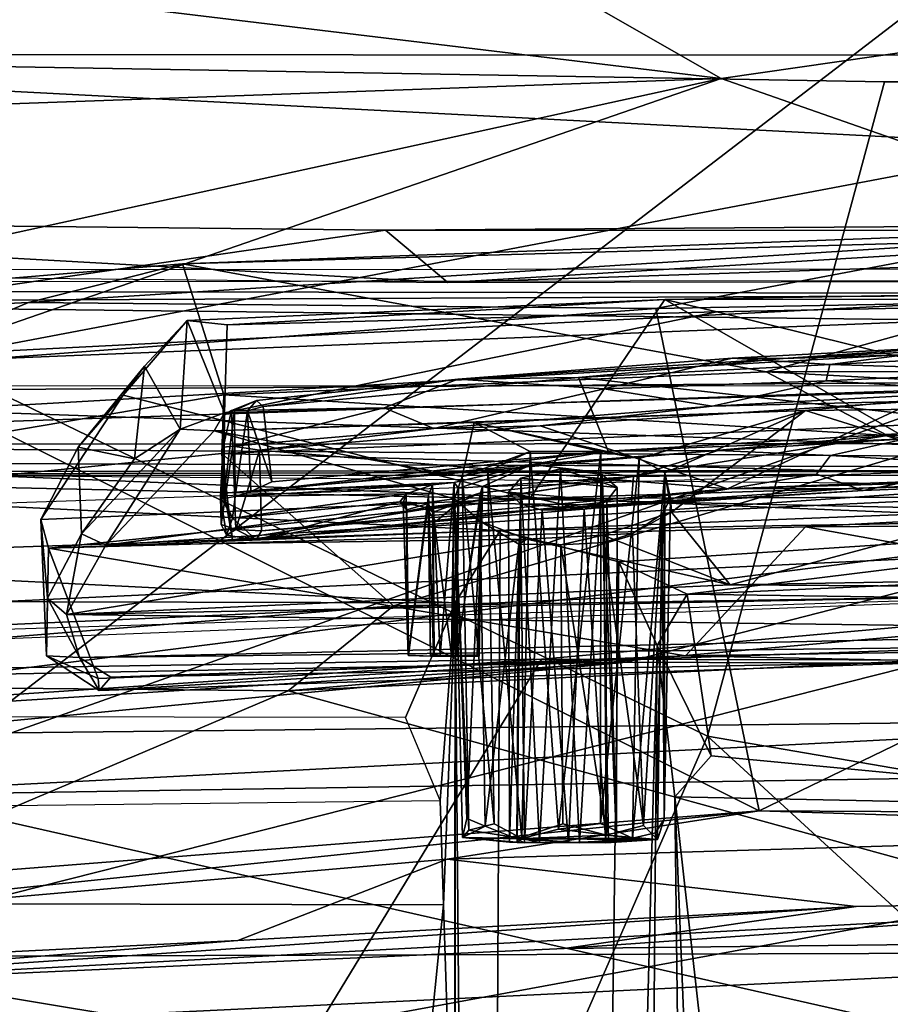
# Model space of a CAD drawing. Header units: millimetres. Extents: x -367 to 317, y -615 to 392.
# Tile 144 of 191: x -27 to -10, y 215 to 234. Entities that reach past the tile are written whole.
import ezdxf

# ---------------------------------------------------------------- set-up
doc = ezdxf.new("R2010")
doc.units = ezdxf.units.MM
doc.layers.add('Fbx_Root', color=7, linetype='Continuous', true_color=0x000000)
doc.styles.add('Default', font='arial.ttf')
doc.dimstyles.new('Default', dxfattribs={"dimscale": 10, "dimtxt": 2.5, "dimasz": 3, "dimexe": 1, "dimexo": 0.5, "dimgap": 0.8, "dimtad": 1, "dimtoh": 1, "dimzin": 1, "dimdsep": 46, "dimtxsty": 'Default', "dimcen": 2.5, "dimadec": 1, "dimazin": 1, "dimtfac": 1, "dimtdec": 4, "dimtix": 1, "dimtofl": 0, "dimtmove": 1, "dimatfit": 3, "dimfxl": 1, "dimtolj": 1, "dimtzin": 1, "dimarcsym": 0})

# ---------------------------------------------------------------- blocks, each defined once
blk = doc.blocks.new('*D1')
at = {"layer": 'Defpoints', "color": 0}
for p in [(-317.816, 295.28), (317.184, 295.28), (-317.816, -604.775)]:
    blk.add_point(p, dxfattribs=at)
at = {"layer": 'Fbx_Root', "color": 0, "lineweight": -2}
for p, q in [((-317.816, 290.28), (-317.816, -614.775)), ((317.184, 290.28), (317.184, -614.775)), ((287.184, -604.775), (-287.816, -604.775))]:
    blk.add_line(p, q, dxfattribs=at)
at = {"layer": 'Fbx_Root', "color": 0}
for points in [[(-287.816, -599.775), (-287.816, -609.775), (-317.816, -604.775)], [(287.184, -609.775), (287.184, -599.775), (317.184, -604.775)]]:
    blk.add_solid(points, dxfattribs=at)
at = {"layer": 'Fbx_Root', "color": 0, "insert": (-0.316, -584.012), "char_height": 25, "attachment_point": 5, "style": 'Default'}
blk.add_mtext('\\A1;635.00', dxfattribs=at)

msp = doc.modelspace()

# ---------------------------------------------------------------- linework, layer by layer
at = {"layer": 'Fbx_Root'}
for points in [[(-25.911, 24.415, 145.631), (-82.954, 219.261, 125.702), (-120.995, 322.14, 74.347)], [(-89.435, 220.459, 91.83), (-25.911, 24.415, 145.631), (-120.995, 322.14, 74.347)], [(0.781, 36.134, 150.179), (-36.184, 138.696, 142.664), (-94.951, 315.452, 97.17)], [(-94.951, 315.452, 97.17), (-44.542, 171.205, 100.299), (0.781, 36.134, 150.179)], [(-22.748, 28.501, 150.426), (-23.519, 26.824, 115.768), (-109.579, 310.734, 97.414)], [(-68.065, 172.815, 99.126), (-109.579, 310.734, 97.414), (-23.519, 26.824, 115.768)], [(-109.579, 310.734, 97.414), (-69.173, 182.271, 129.492), (-22.748, 28.501, 150.426)], [(-25.009, 132.765, 105.522), (-44.542, 171.205, 100.299), (-70.267, 266.657, 85.949)], [(-70.267, 266.657, 85.949), (-46.929, 179.424, 135.432), (5.797, 34.736, 144.642)], [(5.797, 34.736, 144.642), (-25.009, 132.765, 105.522), (-70.267, 266.657, 85.949)], [(-54.065, 242.658, 884.729), (1.967, 233.235, 852.506), (28, 255.966, 918.33)], [(-66.128, 220.325, 821.241), (1.967, 233.235, 852.506), (-54.065, 242.658, 884.729)], [(-1.109, 240.83, 437.581), (-29.456, 219.1, 437.492), (-45.121, 238.817, 438.542)], [(-0.36, 219.565, 437.16), (-29.456, 219.1, 437.492), (-1.109, 240.83, 437.581)], [(-24.292, 238.936, 451.459), (-42.06, 236.229, 457.718), (-13.533, 232.792, 472.938)], [(-13.533, 232.792, 472.938), (10.082, 236.2, 462.382), (-24.292, 238.936, 451.459)], [(-40.898, 231.817, 471.964), (-13.533, 232.792, 472.938), (-42.06, 236.229, 457.718)], [(6.403, 225.821, 492.173), (10.082, 236.2, 462.382), (-13.533, 232.792, 472.938)], [(-80.805, 209.461, 318.062), (-40.675, 233.246, 330.179), (-13.798, 220.224, 320.33), (-25.707, 192.939, 305.863)], [(-37.974, 201.398, 750.655), (14.829, 202.138, 751.405), (1.967, 233.235, 852.506), (-66.128, 220.325, 821.241)], [(37.779, 229.18, 341.435), (39.725, 233.225, 330.251), (-40.675, 233.246, 330.179)], [(-39.809, 229.135, 341.526), (37.779, 229.18, 341.435), (-40.675, 233.246, 330.179)], [(-40.675, 233.246, 330.179), (39.725, 233.225, 330.251), (-10.41, 232.725, 328.07)], [(-10.41, 232.725, 328.07), (-13.798, 220.224, 320.33), (-40.675, 233.246, 330.179)], [(-10.41, 232.725, 328.07), (39.725, 233.225, 330.251), (20.896, 232.214, 328.08)], [(-42.34, 226.497, 486.735), (-13.533, 232.792, 472.938), (-40.898, 231.817, 471.964)], [(-13.533, 232.792, 472.938), (-42.34, 226.497, 486.735), (-38.071, 224.313, 493.261)], [(6.403, 225.821, 492.173), (-13.533, 232.792, 472.938), (-38.071, 224.313, 493.261)], [(20.896, 232.214, 328.08), (18.739, 214.637, 317.452), (-13.798, 220.224, 320.33), (-10.41, 232.725, 328.07)], [(-18.76, 228.893, 329.584), (-40.658, 230.118, 331.368), (-41.65, 229.133, 330.015)], [(-19.949, 229.895, 332.137), (-40.355, 226.915, 340.351), (-40.658, 230.118, 331.368)], [(-40.658, 230.118, 331.368), (-18.76, 228.893, 329.584), (-19.949, 229.895, 332.137)], [(39.511, 226.91, 340.391), (-40.355, 226.915, 340.351), (39.349, 230.114, 331.502)], [(39.349, 230.114, 331.502), (-40.355, 226.915, 340.351), (18.07, 229.889, 332.15)], [(-2.352, 230.038, 571.481), (-23.833, 229.252, 571.554), (-12.675, 227.185, 583.819)], [(-23.833, 229.252, 571.554), (-2.352, 230.038, 571.481), (-7.888, 229.701, 570.375)], [(-19.949, 229.895, 332.137), (0.057, 230.029, 330.924), (18.07, 229.889, 332.15)], [(0.057, 230.029, 330.924), (-19.949, 229.895, 332.137), (-18.76, 228.893, 329.584)], [(0.057, 230.029, 330.924), (-18.76, 228.893, 329.584), (-0.317, 229.504, 330.007)], [(8.679, 227.231, 583.83), (-2.352, 230.038, 571.481), (-12.675, 227.185, 583.819)], [(18.07, 229.889, 332.15), (-40.355, 226.915, 340.351), (-19.949, 229.895, 332.137)], [(-26.773, 228.512, 570.457), (-23.833, 229.252, 571.554), (-7.888, 229.701, 570.375)], [(-26.773, 228.512, 570.457), (-7.888, 229.701, 570.375), (-14.783, 228.394, 569.797)], [(7.896, 228.808, 569.698), (-14.783, 228.394, 569.797), (-7.888, 229.701, 570.375)], [(38.579, 229.004, 329.779), (-0.317, 229.504, 330.007), (-18.76, 228.893, 329.584)], [(-23.04, 226.744, 583.843), (-23.833, 229.252, 571.554), (-40.329, 227.866, 572.283), (-39.002, 224.036, 589.729)], [(-40.329, 227.866, 572.283), (-23.833, 229.252, 571.554), (-26.773, 228.512, 570.457)], [(-23.04, 226.744, 583.843), (-12.675, 227.185, 583.819), (-23.833, 229.252, 571.554)], [(-2.675, 228.93, 329.569), (-40.485, 228.894, 329.71), (-39.962, 215.742, 323.1)], [(-1.037, 207.176, 318.715), (-2.675, 228.93, 329.569), (-39.962, 215.742, 323.1)], [(-14.783, 228.394, 569.797), (7.896, 228.808, 569.698), (-12.809, 218.797, 569.55)], [(15.094, 218.641, 569.614), (-12.809, 218.797, 569.55), (7.896, 228.808, 569.698)], [(-37.838, 228.511, 341.852), (-37.958, 228.735, 342.741), (-0.316, 228.675, 342.91)], [(-0.316, 227.047, 347.383), (-0.316, 228.675, 342.91), (-37.958, 228.735, 342.741), (-37.774, 226.768, 348.074)], [(-0.316, 228.068, 341.609), (-37.838, 228.511, 341.852), (-0.316, 228.675, 342.91)], [(-14.609, 228.568, 484.229), (-8.456, 225.037, 493.544), (-5.597, 228.721, 484.19)], [(-14.609, 228.568, 484.229), (-5.597, 228.721, 484.19), (-0.729, 228.589, 483.865)], [(-40.329, 227.866, 572.283), (-26.773, 228.512, 570.457), (-29.732, 227.265, 570.193)], [(-0.316, 228.068, 341.609), (-40.147, 225.796, 340.77), (-37.838, 228.511, 341.852)], [(-40.147, 225.796, 340.77), (39.099, 228.499, 341.791), (40.481, 225.842, 340.828)], [(-40.147, 225.796, 340.77), (-0.316, 228.068, 341.609), (39.099, 228.499, 341.791)], [(-14.783, 228.394, 569.797), (-29.732, 227.265, 570.193), (-26.773, 228.512, 570.457)], [(-24.969, 226.74, 488.146), (-17.19, 224.764, 493.777), (-14.609, 228.568, 484.229), (-23.74, 228.165, 484.525)], [(-22.977, 228.084, 484.127), (-23.74, 228.165, 484.525), (-14.609, 228.568, 484.229)], [(-14.609, 228.568, 484.229), (-13.615, 228.33, 483.945), (-22.977, 228.084, 484.127)], [(-8.456, 225.037, 493.544), (-14.609, 228.568, 484.229), (-17.19, 224.764, 493.777)], [(-13.615, 228.33, 483.945), (-14.609, 228.568, 484.229), (-0.729, 228.589, 483.865)], [(-0.729, 228.589, 483.865), (-7.661, 226.866, 483.933), (-13.615, 228.33, 483.945)], [(-29.732, 227.265, 570.193), (-14.783, 228.394, 569.797), (-12.809, 218.797, 569.55)], [(-13.615, 228.33, 483.945), (-23.031, 226.402, 484.158), (-22.977, 228.084, 484.127)], [(-7.661, 226.866, 483.933), (-23.031, 226.402, 484.158), (-13.615, 228.33, 483.945)], [(-24.56, 227.292, 486.252), (-24.969, 226.74, 488.146), (-23.74, 228.165, 484.525)], [(-23.74, 228.165, 484.525), (-23.874, 226.089, 484.774), (-24.56, 227.292, 486.252)], [(-23.031, 226.402, 484.158), (-23.874, 226.089, 484.774), (-23.74, 228.165, 484.525)], [(-23.74, 228.165, 484.525), (-22.977, 228.084, 484.127), (-23.031, 226.402, 484.158)], [(-7.839, 226.143, 583.919), (-16.26, 227.075, 583.969), (-4.518, 227.685, 583.968)], [(-4.518, 227.685, 583.968), (-16.26, 227.075, 583.969), (-12.351, 227.44, 584.02)], [(-8.591, 227.694, 584.163), (-12.351, 227.44, 584.02), (-13.326, 227.444, 584.167)], [(-13.326, 227.444, 584.167), (-11.458, 227.328, 585.211), (-8.591, 227.694, 584.163)], [(-5.045, 227.815, 584.096), (-4.518, 227.685, 583.968), (-12.351, 227.44, 584.02)], [(-8.591, 227.694, 584.163), (-5.045, 227.815, 584.096), (-12.351, 227.44, 584.02)], [(-7.188, 227.537, 585.187), (-8.591, 227.694, 584.163), (-11.458, 227.328, 585.211), (-7.48, 227.205, 586.504)], [(-25.825, 225.745, 490.058), (-24.969, 226.74, 488.146), (-24.56, 227.292, 486.252)], [(-24.56, 227.292, 486.252), (-24.747, 225.524, 486.85), (-25.825, 225.745, 490.058)], [(-24.56, 227.292, 486.252), (-23.874, 226.089, 484.774), (-24.747, 225.524, 486.85)], [(-13.326, 227.444, 584.167), (-12.351, 227.44, 584.02), (-18.57, 227.045, 584.119)], [(-18.57, 227.045, 584.119), (-15.769, 226.86, 585.954), (-13.326, 227.444, 584.167)], [(-12.351, 227.44, 584.02), (-16.26, 227.075, 583.969), (-18.57, 227.045, 584.119)], [(-11.458, 227.328, 585.211), (-13.326, 227.444, 584.167), (-15.769, 226.86, 585.954), (-11.53, 227.015, 586.47)], [(-11.458, 227.328, 585.211), (-11.53, 227.015, 586.47), (-7.48, 227.205, 586.504)], [(-29.732, 227.265, 570.193), (-12.809, 218.797, 569.55), (-36.324, 216.946, 570.275)], [(-12.675, 227.185, 583.819), (-23.04, 226.744, 583.843), (-10.354, 225.971, 583.908)], [(4.836, 226.228, 583.907), (8.679, 227.231, 583.83), (-12.675, 227.185, 583.819)], [(-10.354, 225.971, 583.908), (4.836, 226.228, 583.907), (-12.675, 227.185, 583.819)], [(-11.53, 227.015, 586.47), (-8.372, 226.816, 587.723), (-7.48, 227.205, 586.504)], [(-37.774, 226.768, 348.074), (3.115, 225.333, 349.162), (-0.316, 227.047, 347.383)], [(-22.896, 226.449, 584.738), (-19.976, 226.495, 585.85), (-18.57, 227.045, 584.119), (-22.419, 226.635, 584.147)], [(-22.292, 226.52, 583.972), (-22.419, 226.635, 584.147), (-18.57, 227.045, 584.119)], [(-22.292, 226.52, 583.972), (-16.26, 227.075, 583.969), (-15.693, 225.672, 583.92), (-22.126, 225.086, 583.919)], [(-18.57, 227.045, 584.119), (-16.26, 227.075, 583.969), (-22.292, 226.52, 583.972)], [(-15.769, 226.86, 585.954), (-18.57, 227.045, 584.119), (-19.976, 226.495, 585.85), (-19.027, 226.104, 587.731)], [(-7.839, 226.143, 583.919), (-15.693, 225.672, 583.92), (-16.26, 227.075, 583.969)], [(-15.769, 226.86, 585.954), (-13.708, 226.528, 587.733), (-11.53, 227.015, 586.47)], [(-8.372, 226.816, 587.723), (-11.53, 227.015, 586.47), (-13.708, 226.528, 587.733)], [(-39.002, 224.036, 589.729), (-23.078, 225.623, 587.932), (-23.04, 226.744, 583.843)], [(-37.743, 225.467, 349.1), (3.115, 225.333, 349.162), (-37.774, 226.768, 348.074)], [(-26.539, 224.364, 493.931), (-17.19, 224.764, 493.777), (-24.969, 226.74, 488.146)], [(-25.825, 225.745, 490.058), (-26.539, 224.364, 493.931), (-24.969, 226.74, 488.146)], [(-7.661, 226.866, 483.933), (-11.922, 226.447, 484.258), (-23.227, 226.056, 484.448), (-23.031, 226.402, 484.158)], [(-23.04, 226.744, 583.843), (-23.078, 225.623, 587.932), (-23.028, 224.869, 583.957)], [(-23.04, 226.744, 583.843), (-23.028, 224.869, 583.957), (-10.354, 225.971, 583.908)], [(-15.769, 226.86, 585.954), (-19.027, 226.104, 587.731), (-13.708, 226.528, 587.733)], [(-13.708, 226.528, 587.733), (-9.805, 226.626, 587.813), (-8.372, 226.816, 587.723)], [(-7.661, 226.866, 483.933), (0.077, 226.587, 484.191), (-11.922, 226.447, 484.258)], [(-22.896, 226.449, 584.738), (-22.419, 226.635, 584.147), (-22.84, 226.444, 584.293)], [(-22.419, 226.635, 584.147), (-22.592, 226.44, 584.083), (-22.84, 226.444, 584.293)], [(-22.419, 226.635, 584.147), (-22.292, 226.52, 583.972), (-22.592, 226.44, 584.083)], [(-13.415, 224.95, 587.866), (-9.805, 226.626, 587.813), (-16.994, 226.153, 587.814)], [(-13.708, 226.528, 587.733), (-16.994, 226.153, 587.814), (-9.805, 226.626, 587.813)], [(-13.415, 224.95, 587.866), (-1.2, 225.435, 587.864), (-9.805, 226.626, 587.813)], [(-11.922, 226.447, 484.258), (0.077, 226.587, 484.191), (-6.842, 224.863, 488.567)], [(-23.031, 226.402, 484.158), (-23.227, 226.056, 484.448), (-23.874, 226.089, 484.774)], [(-11.922, 226.447, 484.258), (-18.257, 226.22, 484.438), (-23.227, 226.056, 484.448)], [(-23.031, 226.363, 584.663), (-23.104, 224.797, 585.075), (-23.052, 225.744, 586.985)], [(-23.031, 226.363, 584.663), (-23.049, 224.763, 584.549), (-23.104, 224.797, 585.075)], [(-23.052, 225.744, 586.985), (-22.868, 225.766, 587.469), (-22.896, 226.449, 584.738)], [(-22.896, 226.449, 584.738), (-23.031, 226.363, 584.663), (-23.052, 225.744, 586.985)], [(-22.84, 226.444, 584.293), (-23.049, 224.763, 584.549), (-23.031, 226.363, 584.663)], [(-23.049, 224.763, 584.549), (-22.84, 226.444, 584.293), (-22.826, 224.8, 584.206)], [(-22.84, 226.444, 584.293), (-23.031, 226.363, 584.663), (-22.896, 226.449, 584.738)], [(-22.868, 225.766, 587.469), (-19.976, 226.495, 585.85), (-22.896, 226.449, 584.738)], [(-19.976, 226.495, 585.85), (-22.868, 225.766, 587.469), (-19.027, 226.104, 587.731)], [(-22.592, 226.44, 584.083), (-22.826, 224.8, 584.206), (-22.84, 226.444, 584.293)], [(-22.826, 224.8, 584.206), (-22.592, 226.44, 584.083), (-22.527, 224.9, 584.003)], [(-22.292, 226.52, 583.972), (-22.126, 225.086, 583.919), (-22.592, 226.44, 584.083)], [(-22.126, 225.086, 583.919), (-22.527, 224.9, 584.003), (-22.592, 226.44, 584.083)], [(-19.027, 226.104, 587.731), (-16.994, 226.153, 587.814), (-13.708, 226.528, 587.733)], [(-18.257, 226.22, 484.438), (-11.922, 226.447, 484.258), (-15.104, 225.53, 486.443)], [(-14.61, 225.258, 487.158), (-15.104, 225.53, 486.443), (-11.922, 226.447, 484.258)], [(-14.486, 224.502, 489.135), (-14.61, 225.258, 487.158), (-11.922, 226.447, 484.258)], [(-11.922, 226.447, 484.258), (-6.842, 224.863, 488.567), (-14.486, 224.502, 489.135)], [(-23.227, 226.056, 484.448), (-18.257, 226.22, 484.438), (-18.485, 225.185, 487.103)], [(-7.784, 226.264, 588.002), (-23.078, 225.623, 587.932), (-19.797, 222.713, 599.117)], [(-23.078, 225.623, 587.932), (-7.784, 226.264, 588.002), (-5.871, 225.138, 587.867)], [(-19.797, 222.713, 599.117), (-0.109, 223.021, 599.612), (-7.784, 226.264, 588.002)], [(-17.187, 225.665, 485.917), (-18.485, 225.185, 487.103), (-18.257, 226.22, 484.438)], [(-15.104, 225.53, 486.443), (-15.833, 225.663, 485.969), (-18.257, 226.22, 484.438)], [(-15.833, 225.663, 485.969), (-17.187, 225.665, 485.917), (-18.257, 226.22, 484.438)], [(-10.354, 225.971, 583.908), (-5.871, 225.138, 587.867), (4.836, 226.228, 583.907)], [(-23.874, 226.089, 484.774), (-25.295, 223.872, 489.871), (-25.761, 224.092, 490.106)], [(-24.747, 225.524, 486.85), (-23.874, 226.089, 484.774), (-25.761, 224.092, 490.106)], [(-23.874, 226.089, 484.774), (-23.227, 226.056, 484.448), (-25.295, 223.872, 489.871)], [(-25.295, 223.872, 489.871), (-23.227, 226.056, 484.448), (-18.633, 224.757, 488.191)], [(-18.485, 225.185, 487.103), (-18.633, 224.757, 488.191), (-23.227, 226.056, 484.448)], [(-22.877, 223.972, 587.818), (-10.354, 225.971, 583.908), (-23.028, 224.869, 583.957)], [(-5.871, 225.138, 587.867), (-10.354, 225.971, 583.908), (-22.877, 223.972, 587.818)], [(-22.358, 225.689, 587.809), (-19.027, 226.104, 587.731), (-22.868, 225.766, 587.469)], [(-13.415, 224.95, 587.866), (-16.994, 226.153, 587.814), (-22.358, 225.689, 587.809)], [(-16.994, 226.153, 587.814), (-19.027, 226.104, 587.731), (-22.358, 225.689, 587.809)], [(-10.009, 225.903, 584.01), (-15.693, 225.672, 583.92), (-7.839, 226.143, 583.919)], [(-40.147, 225.796, 340.77), (40.113, 225.21, 339.93), (-40.764, 225.204, 340.147)], [(40.481, 225.842, 340.828), (40.113, 225.21, 339.93), (-40.147, 225.796, 340.77)], [(-13.594, 225.685, 584.028), (-15.693, 225.672, 583.92), (-10.009, 225.903, 584.01)], [(-13.594, 225.685, 584.028), (-10.009, 225.903, 584.01), (-11.443, 225.588, 585.083)], [(-11.443, 225.588, 585.083), (-10.009, 225.903, 584.01), (-7.974, 225.756, 585.084), (-8.377, 225.408, 586.384)], [(-39.002, 224.036, 589.729), (-37.877, 221.242, 599.435), (-19.797, 222.713, 599.117), (-23.078, 225.623, 587.932)], [(-26.411, 222.858, 493.211), (-26.539, 224.364, 493.931), (-25.825, 225.745, 490.058), (-25.761, 224.092, 490.106)], [(-25.825, 225.745, 490.058), (-24.747, 225.524, 486.85), (-25.761, 224.092, 490.106)], [(-23.095, 224.267, 587.114), (-23.052, 225.744, 586.985), (-23.104, 224.797, 585.075)], [(-23.052, 225.744, 586.985), (-23.095, 224.267, 587.114), (-22.868, 225.766, 587.469)], [(-22.813, 224.171, 587.621), (-22.868, 225.766, 587.469), (-23.095, 224.267, 587.114)], [(-22.877, 223.972, 587.818), (-23.078, 225.623, 587.932), (-5.871, 225.138, 587.867)], [(-23.078, 225.623, 587.932), (-22.877, 223.972, 587.818), (-23.028, 224.869, 583.957)], [(-22.868, 225.766, 587.469), (-22.813, 224.171, 587.621), (-22.358, 225.689, 587.809)], [(-22.319, 224.147, 587.863), (-22.358, 225.689, 587.809), (-22.813, 224.171, 587.621)], [(-22.527, 224.9, 584.003), (-15.693, 225.672, 583.92), (-17.155, 225.415, 584.027)], [(-22.527, 224.9, 584.003), (-22.126, 225.086, 583.919), (-15.693, 225.672, 583.92)], [(-22.319, 224.147, 587.863), (-13.415, 224.95, 587.866), (-22.358, 225.689, 587.809)], [(-17.993, 225.289, 486.423), (-18.485, 225.185, 487.103), (-17.187, 225.665, 485.917)], [(-17.187, 225.665, 485.917), (-17.342, 218.268, 486.167), (-17.993, 225.289, 486.423)], [(-16.645, 218.444, 485.974), (-17.342, 218.268, 486.167), (-17.187, 225.665, 485.917)], [(-15.833, 225.663, 485.969), (-16.645, 218.444, 485.974), (-17.187, 225.665, 485.917)], [(-17.155, 225.415, 584.027), (-13.594, 225.685, 584.028), (-15.211, 225.186, 585.682)], [(-17.155, 225.415, 584.027), (-15.693, 225.672, 583.92), (-13.594, 225.685, 584.028)], [(-15.842, 218.557, 486.104), (-16.645, 218.444, 485.974), (-15.833, 225.663, 485.969)], [(-15.104, 225.53, 486.443), (-15.842, 218.557, 486.104), (-15.833, 225.663, 485.969)], [(-15.211, 225.186, 585.682), (-13.594, 225.685, 584.028), (-11.443, 225.588, 585.083), (-11.714, 225.231, 586.418)], [(3.115, 225.333, 349.162), (-37.743, 225.467, 349.1), (-37.508, 220.171, 351.033)], [(-22.527, 224.9, 584.003), (-17.155, 225.415, 584.027), (-18.638, 225.068, 584.906)], [(-18.638, 225.068, 584.906), (-17.155, 225.415, 584.027), (-18.559, 224.963, 585.338)], [(-18.097, 224.994, 585.428), (-18.559, 224.963, 585.338), (-17.155, 225.415, 584.027)], [(-17.155, 225.415, 584.027), (-15.211, 225.186, 585.682), (-18.097, 224.994, 585.428)], [(-15.232, 218.277, 486.516), (-15.842, 218.557, 486.104), (-15.104, 225.53, 486.443)], [(-15.104, 225.53, 486.443), (-14.61, 225.258, 487.158), (-15.232, 218.277, 486.516)], [(-1.2, 225.435, 587.864), (-13.415, 224.95, 587.866), (-3.634, 225.243, 587.813)], [(-8.377, 225.408, 586.384), (-10.82, 224.915, 587.649), (-11.714, 225.231, 586.418), (-11.443, 225.588, 585.083)], [(-6.864, 225.078, 587.661), (-10.82, 224.915, 587.649), (-8.377, 225.408, 586.384)], [(-2.158, 224.423, 328.915), (-40.886, 225.275, 329.321), (-0.316, 225.306, 329.979)], [(-40.886, 225.275, 329.321), (-40.764, 225.204, 340.147), (-0.316, 225.306, 329.979)], [(-17.761, 224.152, 328.843), (-34.691, 223.575, 328.639), (-40.886, 225.275, 329.321)], [(-2.158, 224.423, 328.915), (-17.761, 224.152, 328.843), (-40.886, 225.275, 329.321)], [(-0.316, 225.306, 329.979), (-40.764, 225.204, 340.147), (40.113, 225.21, 339.93)], [(-37.508, 220.171, 351.033), (26.726, 220.877, 350.819), (3.115, 225.333, 349.162)], [(-18.485, 225.185, 487.103), (-17.993, 225.289, 486.423), (-17.871, 218.55, 486.48)], [(-17.342, 218.268, 486.167), (-17.871, 218.55, 486.48), (-17.993, 225.289, 486.423)], [(-17.367, 225.156, 487.272), (-16.606, 225.33, 486.876), (-15.524, 224.976, 487.855)], [(-17.367, 225.156, 487.272), (-17.006, 218.191, 486.983), (-16.606, 225.33, 486.876)], [(-16.241, 218.187, 486.942), (-16.606, 225.33, 486.876), (-17.006, 218.191, 486.983)], [(-15.808, 225.226, 487.199), (-15.524, 224.976, 487.855), (-16.606, 225.33, 486.876)], [(-16.606, 225.33, 486.876), (-16.241, 218.187, 486.942), (-15.808, 225.226, 487.199)], [(-15.688, 218.192, 487.375), (-15.808, 225.226, 487.199), (-16.241, 218.187, 486.942)], [(-15.808, 225.226, 487.199), (-15.538, 218.2, 487.915), (-15.524, 224.976, 487.855)], [(-15.808, 225.226, 487.199), (-15.688, 218.192, 487.375), (-15.538, 218.2, 487.915)], [(-10.82, 224.915, 587.649), (-15.254, 224.637, 587.666), (-11.714, 225.231, 586.418)], [(-15.211, 225.186, 585.682), (-11.714, 225.231, 586.418), (-15.254, 224.637, 587.666)], [(-14.792, 218.376, 487.133), (-15.232, 218.277, 486.516), (-14.61, 225.258, 487.158)], [(-14.626, 218.636, 487.851), (-14.792, 218.376, 487.133), (-14.61, 225.258, 487.158)], [(-14.61, 225.258, 487.158), (-14.504, 224.767, 488.032), (-14.626, 218.636, 487.851)], [(-14.504, 224.767, 488.032), (-14.61, 225.258, 487.158), (-14.486, 224.502, 489.135)], [(-3.634, 225.243, 587.813), (-13.415, 224.95, 587.866), (-11.042, 224.955, 587.786)], [(-6.864, 225.078, 587.661), (-3.634, 225.243, 587.813), (-11.042, 224.955, 587.786)], [(-35.633, 222.402, 494.58), (0.068, 224.086, 493.969), (-27.443, 225.197, 492.864)], [(32.64, 224.686, 493.08), (-27.443, 225.197, 492.864), (0.068, 224.086, 493.969)], [(-22.826, 224.8, 584.206), (-22.527, 224.9, 584.003), (-19.05, 225.028, 584.907)], [(-19.557, 224.853, 585.428), (-22.826, 224.8, 584.206), (-19.05, 225.028, 584.907)], [(-18.638, 225.068, 584.906), (-19.05, 225.028, 584.907), (-22.527, 224.9, 584.003)], [(-19.05, 225.028, 584.907), (-19.129, 224.827, 585.347), (-19.557, 224.853, 585.428)], [(-19.034, 221.799, 585.065), (-19.129, 224.827, 585.347), (-19.05, 225.028, 584.907)], [(-18.908, 221.766, 584.936), (-19.05, 225.028, 584.907), (-18.638, 225.068, 584.906)], [(-19.05, 225.028, 584.907), (-18.908, 221.766, 584.936), (-19.034, 221.799, 585.065)], [(-18.67, 221.758, 585.014), (-18.908, 221.766, 584.936), (-18.638, 225.068, 584.906)], [(-18.638, 225.068, 584.906), (-18.559, 224.963, 585.338), (-18.67, 221.758, 585.014)], [(-18.485, 225.185, 487.103), (-18.358, 218.428, 487.168), (-18.633, 224.757, 488.191)], [(-18.57, 224.678, 586.508), (-15.211, 225.186, 585.682), (-15.254, 224.637, 587.666)], [(-18.135, 224.872, 585.867), (-15.211, 225.186, 585.682), (-18.57, 224.678, 586.508)], [(-17.871, 218.55, 486.48), (-18.358, 218.428, 487.168), (-18.485, 225.185, 487.103)], [(-18.135, 224.872, 585.867), (-18.097, 224.994, 585.428), (-15.211, 225.186, 585.682)], [(-17.367, 225.156, 487.272), (-15.524, 224.976, 487.855), (-15.72, 224.72, 488.5), (-17.601, 224.887, 487.942)], [(-17.583, 218.196, 487.921), (-17.432, 218.192, 487.376), (-17.367, 225.156, 487.272), (-17.601, 224.887, 487.942)], [(-17.006, 218.191, 486.983), (-17.367, 225.156, 487.272), (-17.432, 218.192, 487.376)], [(-17.19, 224.764, 493.777), (-0.77, 224.82, 493.859), (-8.456, 225.037, 493.544)], [(-6.864, 225.078, 587.661), (-11.042, 224.955, 587.786), (-10.82, 224.915, 587.649)], [(-22.875, 224.39, 585.834), (-22.826, 224.8, 584.206), (-19.557, 224.853, 585.428)], [(-19.557, 224.853, 585.428), (-19.68, 224.7, 585.984), (-22.875, 224.39, 585.834)], [(-17.043, 224.554, 587.788), (-13.415, 224.95, 587.866), (-22.319, 224.147, 587.863)], [(-19.612, 224.679, 585.612), (-19.68, 224.7, 585.984), (-19.557, 224.853, 585.428)], [(-19.612, 224.679, 585.612), (-19.557, 224.853, 585.428), (-19.517, 221.773, 585.48)], [(-19.557, 224.853, 585.428), (-19.129, 224.827, 585.347), (-19.517, 221.773, 585.48)], [(-18.559, 224.963, 585.338), (-18.599, 221.762, 585.41), (-18.67, 221.758, 585.014)], [(-18.599, 221.762, 585.41), (-18.559, 224.963, 585.338), (-18.097, 224.994, 585.428)], [(-18.097, 224.994, 585.428), (-18.2, 221.779, 585.476), (-18.599, 221.762, 585.41)], [(-18.558, 224.739, 585.945), (-18.594, 221.752, 585.873), (-18.135, 224.872, 585.867)], [(-18.594, 221.752, 585.873), (-18.162, 221.751, 585.78), (-18.135, 224.872, 585.867)], [(-18.57, 224.678, 586.508), (-18.558, 224.739, 585.945), (-18.135, 224.872, 585.867)], [(-18.162, 221.751, 585.78), (-18.2, 221.779, 585.476), (-18.097, 224.994, 585.428)], [(-18.097, 224.994, 585.428), (-18.135, 224.872, 585.867), (-18.162, 221.751, 585.78)], [(-15.72, 224.72, 488.5), (-16.156, 224.561, 488.881), (-17.601, 224.887, 487.942)], [(-17.373, 224.665, 488.529), (-17.601, 224.887, 487.942), (-16.156, 224.561, 488.881)], [(-17.373, 224.665, 488.529), (-17.583, 218.196, 487.921), (-17.601, 224.887, 487.942)], [(-11.042, 224.955, 587.786), (-13.415, 224.95, 587.866), (-17.043, 224.554, 587.788)], [(-10.82, 224.915, 587.649), (-11.042, 224.955, 587.786), (-17.043, 224.554, 587.788)], [(-10.82, 224.915, 587.649), (-17.043, 224.554, 587.788), (-15.254, 224.637, 587.666)], [(-15.524, 224.976, 487.855), (-15.538, 218.2, 487.915), (-15.72, 224.72, 488.5)], [(-6.842, 224.863, 488.567), (-13.363, 223.112, 492.681), (-14.486, 224.502, 489.135)], [(-4.607, 223.269, 492.606), (-13.363, 223.112, 492.681), (-6.842, 224.863, 488.567)], [(-26.539, 224.364, 493.931), (-26.391, 223.814, 494.327), (-17.19, 224.764, 493.777)], [(-26.391, 223.814, 494.327), (-11.921, 224.226, 494.077), (-0.77, 224.82, 493.859)], [(-26.391, 223.814, 494.327), (-0.77, 224.82, 493.859), (-17.19, 224.764, 493.777)], [(-18.633, 224.757, 488.191), (-18.142, 224.333, 489.275), (-25.295, 223.872, 489.871)], [(-22.993, 224.062, 587.156), (-23.095, 224.267, 587.114), (-23.104, 224.797, 585.075)], [(-22.875, 224.39, 585.834), (-22.993, 224.062, 587.156), (-23.104, 224.797, 585.075)], [(-23.104, 224.797, 585.075), (-23.049, 224.763, 584.549), (-22.875, 224.39, 585.834)], [(-22.826, 224.8, 584.206), (-22.875, 224.39, 585.834), (-23.049, 224.763, 584.549)], [(-22.423, 223.972, 587.699), (-22.875, 224.39, 585.834), (-19.68, 224.7, 585.984)], [(-19.183, 224.594, 586.589), (-22.423, 223.972, 587.699), (-19.68, 224.7, 585.984)], [(-19.138, 224.67, 585.93), (-19.183, 224.594, 586.589), (-19.68, 224.7, 585.984)], [(-19.68, 224.7, 585.984), (-19.612, 224.679, 585.612), (-19.546, 224.55, 585.851)], [(-19.546, 224.55, 585.851), (-19.138, 224.67, 585.93), (-19.68, 224.7, 585.984)], [(-19.517, 221.773, 585.48), (-19.51, 221.762, 585.806), (-19.612, 224.679, 585.612)], [(-19.546, 224.55, 585.851), (-19.612, 224.679, 585.612), (-19.51, 221.762, 585.806)], [(-19.546, 224.55, 585.851), (-19.51, 221.762, 585.806), (-19.138, 224.67, 585.93)], [(-19.129, 224.827, 585.347), (-19.09, 221.75, 585.401), (-19.517, 221.773, 585.48)], [(-19.51, 221.762, 585.806), (-19.09, 221.754, 585.885), (-19.138, 224.67, 585.93)], [(-19.183, 224.594, 586.589), (-18.57, 224.678, 586.508), (-18.988, 224.325, 587.662)], [(-19.043, 224.504, 586.366), (-18.57, 224.678, 586.508), (-19.183, 224.594, 586.589)], [(-19.183, 224.594, 586.589), (-19.138, 224.67, 585.93), (-19.043, 224.504, 586.366)], [(-19.138, 224.67, 585.93), (-19.09, 221.754, 585.885), (-19.02, 221.766, 586.29)], [(-19.043, 224.504, 586.366), (-19.138, 224.67, 585.93), (-19.02, 221.766, 586.29)], [(-19.034, 221.799, 585.065), (-19.09, 221.75, 585.401), (-19.129, 224.827, 585.347)], [(-18.57, 224.678, 586.508), (-19.043, 224.504, 586.366), (-18.654, 224.513, 586.374)], [(-18.57, 224.678, 586.508), (-15.254, 224.637, 587.666), (-18.988, 224.325, 587.662)], [(-18.558, 224.739, 585.945), (-18.654, 224.513, 586.374), (-18.69, 221.768, 586.335)], [(-18.69, 221.768, 586.335), (-18.594, 221.752, 585.873), (-18.558, 224.739, 585.945)], [(-18.654, 224.513, 586.374), (-18.558, 224.739, 585.945), (-18.57, 224.678, 586.508)], [(-18.358, 218.428, 487.168), (-18.481, 218.286, 487.895), (-18.633, 224.757, 488.191)], [(-18.481, 218.286, 487.895), (-18.397, 218.652, 488.575), (-18.633, 224.757, 488.191)], [(-18.142, 224.333, 489.275), (-18.633, 224.757, 488.191), (-18.397, 218.652, 488.575)], [(-17.293, 218.187, 488.672), (-17.583, 218.196, 487.921), (-17.373, 224.665, 488.529)], [(-16.156, 224.561, 488.881), (-16.957, 224.541, 488.874), (-17.373, 224.665, 488.529)], [(-16.957, 224.541, 488.874), (-17.293, 218.187, 488.672), (-17.373, 224.665, 488.529)], [(-15.72, 224.72, 488.5), (-15.742, 218.187, 488.549), (-16.156, 224.561, 488.881)], [(-15.538, 218.2, 487.915), (-15.742, 218.187, 488.549), (-15.72, 224.72, 488.5)], [(-14.504, 224.767, 488.032), (-14.664, 224.468, 488.736), (-14.626, 218.636, 487.851)], [(-14.664, 224.468, 488.736), (-14.504, 224.767, 488.032), (-14.486, 224.502, 489.135)], [(-0.77, 224.82, 493.859), (-11.921, 224.226, 494.077), (2.354, 224.313, 494.022)], [(-22.423, 223.972, 587.699), (-19.183, 224.594, 586.589), (-18.988, 224.325, 587.662)], [(-22.319, 224.147, 587.863), (-22.423, 223.972, 587.699), (-17.043, 224.554, 587.788)], [(-18.988, 224.325, 587.662), (-17.043, 224.554, 587.788), (-22.423, 223.972, 587.699)], [(-18.69, 221.768, 586.335), (-18.654, 224.513, 586.374), (-19.043, 224.504, 586.366)], [(-19.043, 224.504, 586.366), (-19.02, 221.766, 586.29), (-18.69, 221.768, 586.335)], [(-15.254, 224.637, 587.666), (-17.043, 224.554, 587.788), (-18.988, 224.325, 587.662)], [(-17.293, 218.187, 488.672), (-16.957, 224.541, 488.874), (-16.452, 218.192, 488.95)], [(-16.156, 224.561, 488.881), (-16.452, 218.192, 488.95), (-16.957, 224.541, 488.874)], [(-16.452, 218.192, 488.95), (-16.156, 224.561, 488.881), (-15.742, 218.187, 488.549)], [(-15.794, 224.061, 490.159), (-14.486, 224.502, 489.135), (-13.363, 223.112, 492.681)], [(-15.231, 224.093, 489.472), (-14.486, 224.502, 489.135), (-15.794, 224.061, 490.159)], [(-15.231, 224.093, 489.472), (-14.664, 224.468, 488.736), (-14.486, 224.502, 489.135)], [(-14.664, 224.468, 488.736), (-15.231, 224.093, 489.472), (-15.02, 218.517, 489.13)], [(-15.02, 218.517, 489.13), (-14.753, 218.251, 488.514), (-14.664, 224.468, 488.736)], [(-14.753, 218.251, 488.514), (-14.626, 218.636, 487.851), (-14.664, 224.468, 488.736)], [(-26.391, 223.814, 494.327), (-26.539, 224.364, 493.931), (-26.429, 221.759, 494.266)], [(-26.539, 224.364, 493.931), (-26.411, 222.858, 493.211), (-26.429, 221.759, 494.266)], [(-17.25, 223.985, 490.268), (-25.295, 223.872, 489.871), (-18.142, 224.333, 489.275)], [(-22.993, 224.062, 587.156), (-22.875, 224.39, 585.834), (-22.423, 223.972, 587.699)], [(-18.397, 218.652, 488.575), (-18.045, 218.505, 489.179), (-18.142, 224.333, 489.275)], [(-17.402, 223.892, 489.784), (-18.142, 224.333, 489.275), (-18.045, 218.505, 489.179)], [(-17.402, 223.892, 489.784), (-17.25, 223.985, 490.268), (-18.142, 224.333, 489.275)], [(-2.158, 224.423, 328.915), (-15.494, 223.554, 328.636), (-17.761, 224.152, 328.843)], [(-14.187, 222.939, 328.988), (-15.494, 223.554, 328.636), (-2.158, 224.423, 328.915)], [(-3.481, 222.786, 329.39), (-14.187, 222.939, 328.988), (-2.158, 224.423, 328.915)], [(-11.921, 224.226, 494.077), (0.566, 221.983, 494.075), (2.354, 224.313, 494.022)], [(-34.691, 223.575, 328.639), (-17.761, 224.152, 328.843), (-18.619, 222.772, 329.232)], [(-26.047, 222.546, 493.084), (-26.411, 222.858, 493.211), (-25.761, 224.092, 490.106)], [(-26.391, 223.814, 494.327), (-14.214, 221.76, 494.169), (-11.921, 224.226, 494.077)], [(-25.761, 224.092, 490.106), (-25.295, 223.872, 489.871), (-26.047, 222.546, 493.084)], [(-22.993, 224.062, 587.156), (-22.813, 224.171, 587.621), (-23.095, 224.267, 587.114)], [(-22.423, 223.972, 587.699), (-22.813, 224.171, 587.621), (-22.993, 224.062, 587.156)], [(-22.423, 223.972, 587.699), (-22.319, 224.147, 587.863), (-22.813, 224.171, 587.621)], [(-17.761, 224.152, 328.843), (-18.091, 162.216, 306.357), (-18.619, 222.772, 329.232)], [(-16.319, 162.211, 306.291), (-18.091, 162.216, 306.357), (-17.761, 224.152, 328.843), (-15.494, 223.554, 328.636)], [(-15.777, 223.923, 489.817), (-15.231, 224.093, 489.472), (-15.794, 224.061, 490.159)], [(-15.231, 224.093, 489.472), (-15.777, 223.923, 489.817), (-15.02, 218.517, 489.13)], [(0.566, 221.983, 494.075), (-11.921, 224.226, 494.077), (-14.214, 221.76, 494.169)], [(-35.633, 222.402, 494.58), (-31.876, 216.007, 494.615), (0.068, 224.086, 493.969)], [(-0.132, 216.102, 494.146), (0.068, 224.086, 493.969), (-31.876, 216.007, 494.615)], [(-13.363, 223.112, 492.681), (-26.047, 222.546, 493.084), (-17.25, 223.985, 490.268)], [(-25.295, 223.872, 489.871), (-17.25, 223.985, 490.268), (-26.047, 222.546, 493.084)], [(-17.402, 223.892, 489.784), (-16.602, 223.88, 489.979), (-17.25, 223.985, 490.268)], [(-17.25, 223.985, 490.268), (-15.794, 224.061, 490.159), (-13.363, 223.112, 492.681)], [(-16.602, 223.88, 489.979), (-15.794, 224.061, 490.159), (-17.25, 223.985, 490.268)], [(-16.602, 223.88, 489.979), (-15.777, 223.923, 489.817), (-15.794, 224.061, 490.159)], [(-15.777, 223.923, 489.817), (-16.602, 223.88, 489.979), (-15.727, 218.332, 489.662)], [(-15.727, 218.332, 489.662), (-15.02, 218.517, 489.13), (-15.777, 223.923, 489.817)], [(-26.429, 221.759, 494.266), (-25.446, 221.326, 494.383), (-26.391, 223.814, 494.327)], [(-14.214, 221.76, 494.169), (-26.391, 223.814, 494.327), (-25.446, 221.326, 494.383)], [(-18.045, 218.505, 489.179), (-17.442, 218.264, 489.635), (-17.402, 223.892, 489.784)], [(-16.602, 223.88, 489.979), (-17.402, 223.892, 489.784), (-17.442, 218.264, 489.635), (-16.559, 218.548, 489.885)], [(-16.559, 218.548, 489.885), (-15.727, 218.332, 489.662), (-16.602, 223.88, 489.979)], [(-34.023, 222.808, 329.323), (-34.691, 223.575, 328.639), (-18.619, 222.772, 329.232)], [(-16.319, 162.211, 306.291), (-15.494, 223.554, 328.636), (-14.756, 221.957, 328.652)], [(-15.494, 223.554, 328.636), (-14.187, 222.939, 328.988), (-14.756, 221.957, 328.652)], [(-1.087, 223.029, 492.841), (-13.363, 223.112, 492.681), (-4.607, 223.269, 492.606)], [(-1.226, 223.102, 447.264), (-51.239, 221.142, 447.887), (-16.966, 221.692, 445.647)], [(-49.345, 220.99, 464.16), (-33.883, 222.056, 447.889), (-9.485, 223.138, 460.286), (-15.344, 221.634, 482.266)], [(-33.883, 222.056, 447.889), (-2.891, 223.039, 447.366), (-9.485, 223.138, 460.286)], [(-1.087, 223.029, 492.841), (-26.047, 222.546, 493.084), (-13.363, 223.112, 492.681)], [(-2.34, 222.245, 492.934), (-26.047, 222.546, 493.084), (-1.087, 223.029, 492.841)], [(-0.109, 223.021, 599.612), (-19.797, 222.713, 599.117), (-21.814, 221.092, 600.217)], [(-21.814, 221.092, 600.217), (-1.645, 222.056, 600.445), (-0.109, 223.021, 599.612)], [(-1.226, 223.102, 447.264), (-16.966, 221.692, 445.647), (18.314, 221.616, 445.611)], [(-15.344, 221.634, 482.266), (-9.485, 223.138, 460.286), (15.999, 221.507, 482.917)], [(-19.569, 220.581, 335.454), (-32.851, 220.6, 335.409), (-34.023, 222.808, 329.323), (-18.619, 222.772, 329.232)], [(-26.411, 222.858, 493.211), (-25.804, 221.726, 493.202), (-26.429, 221.759, 494.266)], [(-26.411, 222.858, 493.211), (-26.047, 222.546, 493.084), (-25.804, 221.726, 493.202)], [(-18.908, 218.991, 335.85), (-19.569, 220.581, 335.454), (-18.619, 222.772, 329.232)], [(-18.908, 218.991, 335.85), (-18.619, 222.772, 329.232), (-18.844, 217.003, 332.158)], [(-18.635, 210.526, 325.778), (-18.844, 217.003, 332.158), (-18.619, 222.772, 329.232)], [(-18.619, 222.772, 329.232), (-18.616, 163.578, 307.763), (-18.635, 210.526, 325.778)], [(-18.616, 163.578, 307.763), (-18.619, 222.772, 329.232), (-18.091, 162.216, 306.357)], [(-13.726, 219.848, 337.452), (-14.756, 221.957, 328.652), (-14.187, 222.939, 328.988)], [(-3.481, 222.786, 329.39), (-3.087, 218.832, 340.57), (-13.726, 219.848, 337.452), (-14.187, 222.939, 328.988)], [(-19.797, 222.713, 599.117), (-37.877, 221.242, 599.435), (-21.814, 221.092, 600.217)], [(-2.34, 222.245, 492.934), (-25.804, 221.726, 493.202), (-26.047, 222.546, 493.084)], [(-8.085, 221.933, 493.182), (-25.804, 221.726, 493.202), (-2.34, 222.245, 492.934)], [(-1.645, 222.056, 600.445), (-21.814, 221.092, 600.217), (-6.451, 216.875, 600.554)], [(-25.199, 221.349, 493.452), (-25.804, 221.726, 493.202), (-8.085, 221.933, 493.182)], [(-25.199, 221.349, 493.452), (-8.085, 221.933, 493.182), (-8.931, 221.651, 493.876)], [(-16.319, 162.211, 306.291), (-14.756, 221.957, 328.652), (-14.955, 198.561, 320.578)], [(-14.955, 198.561, 320.578), (-14.756, 221.957, 328.652), (-14.419, 219.063, 340.383), (-14.229, 202.865, 347.723)], [(-14.419, 219.063, 340.383), (-14.756, 221.957, 328.652), (-13.726, 219.848, 337.452)], [(-8.931, 221.651, 493.876), (0.566, 221.983, 494.075), (-14.214, 221.76, 494.169)], [(-53.319, 219.26, 446.753), (-22.793, 212.136, 445.146), (-16.966, 221.692, 445.647)], [(-51.239, 221.142, 447.887), (-53.319, 219.26, 446.753), (-16.966, 221.692, 445.647)], [(-25.422, 221.095, 494.147), (-25.446, 221.326, 494.383), (-26.429, 221.759, 494.266)], [(-25.422, 221.095, 494.147), (-26.429, 221.759, 494.266), (-25.804, 221.726, 493.202)], [(-25.804, 221.726, 493.202), (-25.199, 221.349, 493.452), (-25.422, 221.095, 494.147)], [(-25.422, 221.095, 494.147), (-14.214, 221.76, 494.169), (-25.446, 221.326, 494.383)], [(-8.931, 221.651, 493.876), (-14.214, 221.76, 494.169), (-25.422, 221.095, 494.147)], [(-8.931, 221.651, 493.876), (-25.422, 221.095, 494.147), (-25.199, 221.349, 493.452)], [(18.314, 221.616, 445.611), (-16.966, 221.692, 445.647), (-22.793, 212.136, 445.146), (6.718, 213.001, 445.059)], [(-19.09, 221.75, 585.401), (-19.09, 221.754, 585.885), (-19.51, 221.762, 585.806), (-19.517, 221.773, 585.48)], [(-18.908, 221.766, 584.936), (-19.09, 221.75, 585.401), (-19.034, 221.799, 585.065)], [(-18.594, 221.752, 585.873), (-18.69, 221.768, 586.335), (-19.09, 221.754, 585.885)], [(-19.02, 221.766, 586.29), (-19.09, 221.754, 585.885), (-18.69, 221.768, 586.335)], [(-18.908, 221.766, 584.936), (-18.67, 221.758, 585.014), (-19.09, 221.75, 585.401)], [(-18.67, 221.758, 585.014), (-18.599, 221.762, 585.41), (-19.09, 221.75, 585.401)], [(-18.162, 221.751, 585.78), (-19.09, 221.75, 585.401), (-18.599, 221.762, 585.41)], [(-18.594, 221.752, 585.873), (-19.09, 221.754, 585.885), (-19.09, 221.75, 585.401)], [(-18.162, 221.751, 585.78), (-18.594, 221.752, 585.873), (-19.09, 221.75, 585.401)], [(-18.599, 221.762, 585.41), (-18.2, 221.779, 585.476), (-18.162, 221.751, 585.78)], [(-15.344, 221.634, 482.266), (-55.1, 217.854, 484.366), (-58.509, 218.902, 482.612)], [(-15.344, 221.634, 482.266), (-58.509, 218.902, 482.612), (-49.345, 220.99, 464.16)], [(-55.1, 217.854, 484.366), (-15.344, 221.634, 482.266), (15.999, 221.507, 482.917)], [(15.999, 221.507, 482.917), (-47.207, 209.872, 484.88), (-55.1, 217.854, 484.366)], [(-47.207, 209.872, 484.88), (15.999, 221.507, 482.917), (9.55, 211.432, 484.108)], [(-21.814, 221.092, 600.217), (-37.877, 221.242, 599.435), (-35.439, 215.31, 599.818)], [(-35.439, 215.31, 599.818), (-6.451, 216.875, 600.554), (-21.814, 221.092, 600.217)], [(27.781, 216.397, 352.081), (26.726, 220.877, 350.819), (-37.508, 220.171, 351.033), (-37.306, 213.719, 352.706)], [(-28.272, 24.105, 116.668), (-25.911, 24.415, 145.631), (-89.435, 220.459, 91.83)], [(-13.798, 220.224, 320.33), (5.881, 202.177, 310.187), (-25.707, 192.939, 305.863)], [(5.881, 202.177, 310.187), (-13.798, 220.224, 320.33), (18.739, 214.637, 317.452)], [(-3.087, 218.832, 340.57), (-14.419, 219.063, 340.383), (-13.726, 219.848, 337.452)], [(-29.456, 219.1, 437.492), (-0.36, 219.565, 437.16), (-0.653, 212.589, 443.302)], [(-82.954, 219.261, 125.702), (-25.911, 24.415, 145.631), (-21.602, 27.231, 168.404)], [(-82.954, 219.261, 125.702), (-21.602, 27.231, 168.404), (-49.184, 120.055, 150.115)], [(-22.793, 212.136, 445.146), (-53.319, 219.26, 446.753), (-52.76, 210.743, 446.24)], [(-0.653, 212.589, 443.302), (-75.631, 208.714, 445.566), (-29.456, 219.1, 437.492)], [(-3.087, 218.832, 340.57), (-3.618, 212.263, 344.347), (-13.765, 213.207, 343.839), (-14.419, 219.063, 340.383)], [(-13.94, 207.225, 346.51), (-14.419, 219.063, 340.383), (-13.765, 213.207, 343.839)], [(-14.229, 202.865, 347.723), (-14.419, 219.063, 340.383), (-13.94, 207.225, 346.51)], [(-33.339, 217.034, 332.386), (-33.757, 218.822, 335.3), (-18.908, 218.991, 335.85), (-18.844, 217.003, 332.158)], [(-18.77, 217.871, 570.217), (-36.582, 216.32, 570.681), (-12.809, 218.797, 569.55)], [(-36.324, 216.946, 570.275), (-12.809, 218.797, 569.55), (-36.582, 216.32, 570.681)], [(-0.647, 218.415, 569.976), (-18.77, 217.871, 570.217), (-12.809, 218.797, 569.55)], [(-18.397, 218.652, 488.575), (-18.481, 218.286, 487.895), (-18.045, 218.505, 489.179)], [(-14.792, 218.376, 487.133), (-14.626, 218.636, 487.851), (-14.753, 218.251, 488.514)], [(-12.809, 218.797, 569.55), (15.094, 218.641, 569.614), (-0.647, 218.415, 569.976)], [(-18.045, 218.505, 489.179), (-18.481, 218.286, 487.895), (-17.442, 218.264, 489.635)], [(-18.358, 218.428, 487.168), (-17.871, 218.55, 486.48), (-17.342, 218.268, 486.167)], [(-16.559, 218.548, 489.885), (-17.442, 218.264, 489.635), (-15.727, 218.332, 489.662)], [(-16.645, 218.444, 485.974), (-15.232, 218.277, 486.516), (-17.342, 218.268, 486.167)], [(-15.842, 218.557, 486.104), (-15.232, 218.277, 486.516), (-16.645, 218.444, 485.974)], [(-14.753, 218.251, 488.514), (-15.02, 218.517, 489.13), (-15.727, 218.332, 489.662)], [(-0.647, 218.415, 569.976), (1.594, 217.176, 584.605), (-10.953, 216.969, 585.29), (-18.77, 217.871, 570.217)], [(-18.358, 218.428, 487.168), (-17.342, 218.268, 486.167), (-18.481, 218.286, 487.895)], [(-17.583, 218.196, 487.921), (-18.481, 218.286, 487.895), (-17.432, 218.192, 487.376)], [(-17.293, 218.187, 488.672), (-18.481, 218.286, 487.895), (-17.583, 218.196, 487.921)], [(-18.481, 218.286, 487.895), (-17.293, 218.187, 488.672), (-17.442, 218.264, 489.635)], [(-17.342, 218.268, 486.167), (-17.432, 218.192, 487.376), (-18.481, 218.286, 487.895)], [(-17.442, 218.264, 489.635), (-14.753, 218.251, 488.514), (-15.727, 218.332, 489.662)], [(-16.452, 218.192, 488.95), (-17.442, 218.264, 489.635), (-17.293, 218.187, 488.672)], [(-17.442, 218.264, 489.635), (-16.452, 218.192, 488.95), (-14.753, 218.251, 488.514)], [(-17.432, 218.192, 487.376), (-17.342, 218.268, 486.167), (-17.006, 218.191, 486.983)], [(-15.232, 218.277, 486.516), (-16.241, 218.187, 486.942), (-17.342, 218.268, 486.167)], [(-17.006, 218.191, 486.983), (-17.342, 218.268, 486.167), (-16.241, 218.187, 486.942)], [(-16.241, 218.187, 486.942), (-15.232, 218.277, 486.516), (-15.688, 218.192, 487.375)], [(-14.753, 218.251, 488.514), (-15.688, 218.192, 487.375), (-15.232, 218.277, 486.516)], [(-14.753, 218.251, 488.514), (-15.232, 218.277, 486.516), (-14.792, 218.376, 487.133)], [(-15.742, 218.187, 488.549), (-14.753, 218.251, 488.514), (-16.452, 218.192, 488.95)], [(-15.538, 218.2, 487.915), (-14.753, 218.251, 488.514), (-15.742, 218.187, 488.549)], [(-15.688, 218.192, 487.375), (-14.753, 218.251, 488.514), (-15.538, 218.2, 487.915)], [(-35.79, 215.676, 583.072), (-36.582, 216.32, 570.681), (-18.77, 217.871, 570.217), (-22.776, 216.316, 588.947)], [(-10.953, 216.969, 585.29), (-22.776, 216.316, 588.947), (-18.77, 217.871, 570.217)], [(-10.953, 216.969, 585.29), (1.594, 217.176, 584.605), (1.415, 216.369, 600.088), (-16.536, 216.164, 599.879)], [(-22.776, 216.316, 588.947), (-10.953, 216.969, 585.29), (-35.439, 215.31, 599.818)], [(-10.953, 216.969, 585.29), (-16.536, 216.164, 599.879), (-35.439, 215.31, 599.818)], [(-19.166, 213.776, 329.064), (-33.907, 214.261, 329.295), (-33.339, 217.034, 332.386), (-18.844, 217.003, 332.158)], [(-18.635, 210.526, 325.778), (-19.166, 213.776, 329.064), (-18.844, 217.003, 332.158)], [(-6.451, 216.875, 600.554), (-35.439, 215.31, 599.818), (-16.536, 216.164, 599.879)], [(-16.536, 216.164, 599.879), (1.415, 216.369, 600.088), (-6.451, 216.875, 600.554)], [(27.781, 216.397, 352.081), (-37.306, 213.719, 352.706), (38.323, 211.398, 353.128)], [(-22.776, 216.316, 588.947), (-35.439, 215.31, 599.818), (-35.79, 215.676, 583.072)], [(-52.765, 212.562, 494.9), (-25.143, 214.889, 493.898), (-31.876, 216.007, 494.615)], [(-25.143, 214.889, 493.898), (-0.132, 216.102, 494.146), (-31.876, 216.007, 494.615)], [(-25.143, 214.889, 493.898), (-0.316, 212.528, 490.1), (-0.132, 216.102, 494.146)], [(-39.962, 215.742, 323.1), (-40.497, 189.466, 309.919), (-1.037, 207.176, 318.715)]]:
    msp.add_3dface(points, dxfattribs=at)

# ---------------------------------------------------------------- dimensions: what is measured, and where the dimension line sits
dim = msp.add_linear_dim(base=(-317.816, -604.775), p1=(317.184, 295.28), p2=(-317.816, 295.28), angle=180, dimstyle='Default', override={"dimscale": 10, "dimtxt": 2.5, "dimasz": 3, "dimexe": 1, "dimexo": 0.5, "dimgap": 0.8, "dimtad": 1, "dimtih": 0, "dimtoh": 0, "dimdec": 2, "dimlfac": 1, "dimzin": 1, "dimtxsty": 'Default', "dimsah": 0, "dimcen": 2.5, "dimadec": 1, "dimazin": 1, "dimtix": 0, "dimtmove": 0, "dimtzin": 1}, dxfattribs=at)
dim.commit()
dim.dimension.update_dxf_attribs({"geometry": '*D1', "text_midpoint": (-0.316, -584.012)})

doc.saveas('drawing.dxf')
